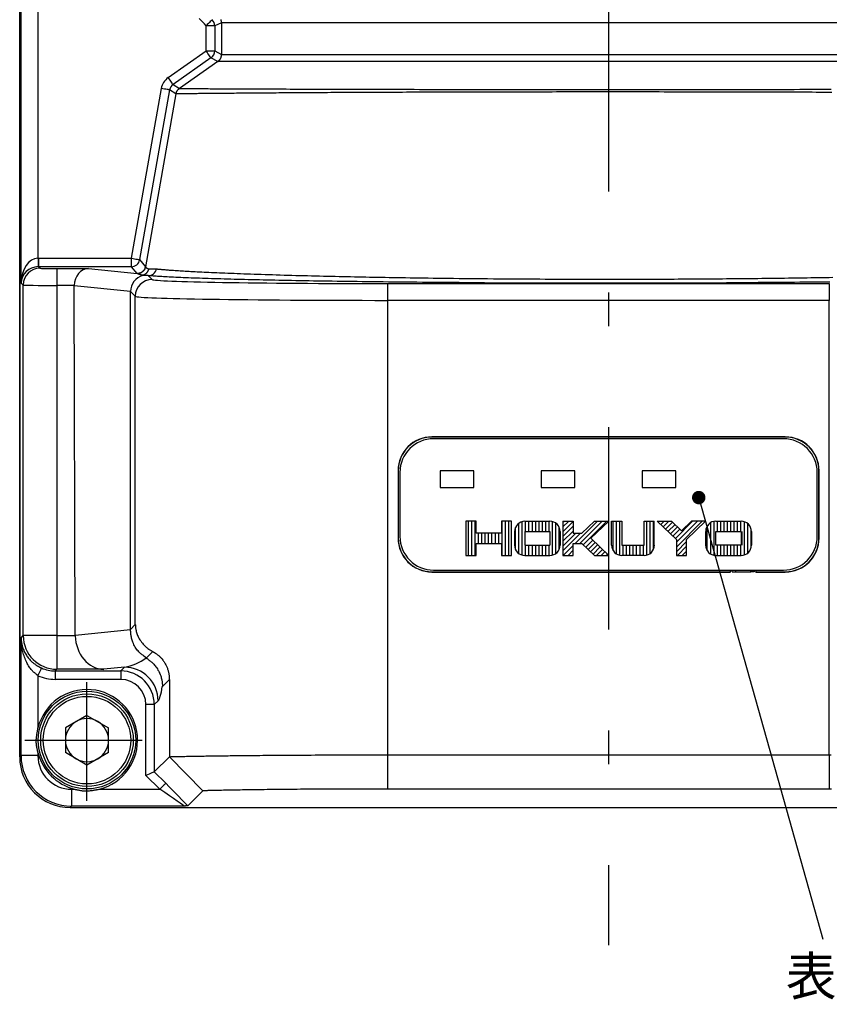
# Model space of a CAD drawing. Extents: x 33 to 392, y 36 to 266.
# Tile 1 of 11: x 33 to 81, y 43 to 101. Entities that reach past the tile are written whole.
import ezdxf

# ---------------------------------------------------------------- set-up
doc = ezdxf.new("R2010")
doc.units = 0
doc.header["$LTSCALE"] = 2
doc.header["$MEASUREMENT"] = 0
doc.linetypes.add('CENTER', pattern=[13, 6, -3, 1, -3])
doc.layers.add('0一般図-0通り芯', color=7, linetype='CONTINUOUS')
doc.layers.add('FFグル-プ-0F-0レイヤ', color=7, linetype='CONTINUOUS')
doc.styles.get("Standard").update_dxf_attribs({"font": 'txt.shx', "bigfont": 'extfont.shx'})

msp = doc.modelspace()

# ---------------------------------------------------------------- linework, layer by layer
at = {"layer": '0一般図-0通り芯', "color": 4, "linetype": 'CONTINUOUS'}
msp.add_line((72.89, 73.07), (80.27, 46.85), dxfattribs=at)
at = {"layer": '0一般図-0通り芯', "color": 4, "linetype": 'CONTINUOUS', "const_width": 0.4}
msp.add_lwpolyline([(72.69, 73.075, 1), (73.09, 73.075, 1)], format="xyb", close=True, dxfattribs=at)
at = {"layer": 'FFグル-プ-0F-0レイヤ', "color": 4, "linetype": 'CENTER'}
for p, q in [((67.53, 155.25), (67.53, 46.5)), ((36.53, 55.06), (36.53, 62.12)), ((32.83, 58.67), (39.81, 58.67))]:
    msp.add_line(p, q, dxfattribs=at)
at = {"layer": 'FFグル-プ-0F-0レイヤ', "color": 7, "linetype": 'CONTINUOUS'}
for p, q in [((32.53, 146.67), (32.53, 57.67)), ((32.53, 57.67), (32.53, 146.66)), ((32.61, 85.82), (32.61, 123.01)), ((33.61, 119.68), (33.61, 87.29)), ((44.53, 101.28), (44.12, 101.1)), ((90.53, 101.28), (44.53, 101.28)), ((44.53, 101.28), (44.53, 99.39)), ((44.12, 101.1), (43.62, 101.1)), ((43.62, 99.6), (43.62, 101.1)), ((44.12, 101.1), (44.12, 99.6)), ((41.36, 98.02), (43.62, 99.6)), ((43.62, 99.6), (44.12, 99.6)), ((44.12, 99.6), (44.53, 99.39)), ((43.9, 99.19), (41.65, 97.61)), ((44.31, 98.98), (42.02, 97.37)), ((44.31, 98.98), (43.9, 99.19)), ((90.74, 98.98), (44.31, 98.98)), ((44.53, 99.39), (90.53, 99.39)), ((39.17, 87.29), (40.95, 97.38)), ((41.44, 97.29), (39.66, 87.21)), ((41.82, 97.05), (41.44, 97.29)), ((41.65, 97.61), (42.02, 97.37)), ((41.82, 97.05), (40.01, 86.79)), ((33.64, 87.29), (33.64, 86.79)), ((33.64, 87.29), (39.17, 87.29)), ((39.17, 86.79), (39.17, 87.29)), ((39.66, 87.21), (40.01, 86.79)), ((33.64, 86.79), (33.74, 86.7)), ((39.17, 86.79), (33.64, 86.79)), ((34.74, 86.68), (36.62, 86.68)), ((34.74, 86.68), (34.74, 85.68)), ((36.62, 86.68), (39.51, 86.38)), ((39.51, 86.38), (39.17, 86.79)), ((40.19, 86.66), (40.66, 86.66)), ((39.51, 86.38), (39.51, 86.38)), ((39.84, 86.27), (39.84, 86.27)), ((40.17, 86.26), (40.4, 86.03)), ((32.74, 85.7), (32.61, 85.82)), ((35.77, 85.68), (34.74, 85.68)), ((34.74, 85.68), (34.74, 64.88)), ((39.12, 85.31), (35.77, 85.66)), ((35.83, 64.9), (35.77, 85.66)), ((54.4, 85.79), (54.4, 84.79)), ((39.4, 85.03), (39.12, 85.31)), ((39.4, 65.54), (39.4, 85.03)), ((80.65, 84.79), (54.4, 84.79)), ((80.65, 57.8), (80.65, 84.79)), ((78.03, 76.68), (57.03, 76.68)), ((78.03, 76.67), (78.03, 76.68)), ((77.93, 76.57), (57.13, 76.57)), ((55.02, 74.67), (55.02, 70.67)), ((55.03, 74.67), (55.02, 74.67)), ((55.13, 74.57), (55.13, 70.77)), ((59.53, 74.67), (57.53, 74.67)), ((59.53, 73.67), (59.53, 74.67)), ((65.53, 73.67), (65.53, 74.67)), ((69.53, 74.67), (69.53, 73.67)), ((71.53, 74.67), (69.53, 74.67)), ((71.53, 73.67), (71.53, 74.67)), ((79.93, 70.77), (79.93, 74.57)), ((80.03, 74.67), (80.04, 74.67)), ((80.03, 70.67), (80.03, 74.67)), ((80.04, 70.67), (80.04, 74.67)), ((63.53, 73.67), (65.53, 73.67)), ((69.53, 73.67), (71.53, 73.67)), ((59.2, 69.64), (59.2, 71.67)), ((59.4, 69.64), (59.4, 71.67)), ((59.6, 69.64), (59.6, 71.67)), ((61.2, 69.64), (61.2, 71.67)), ((61.4, 69.64), (61.4, 71.67)), ((61.6, 69.64), (61.6, 71.67)), ((62.2, 69.75), (62.2, 71.55)), ((62.4, 69.66), (62.4, 71.65)), ((62.6, 71.06), (62.6, 71.67)), ((62.8, 71.06), (62.8, 71.67)), ((63, 71.06), (63, 71.67)), ((63.2, 71.06), (63.2, 71.67)), ((63.4, 71.06), (63.4, 71.67)), ((63.6, 71.06), (63.6, 71.67)), ((63.8, 71.06), (63.8, 71.67)), ((64, 71.06), (64, 71.67)), ((64.2, 69.66), (64.2, 71.66)), ((64.4, 69.75), (64.4, 71.56)), ((64.82, 71.61), (64.89, 71.67)), ((64.82, 71.33), (65.17, 71.67)), ((64.82, 71.04), (65.43, 71.66)), ((64.82, 70.76), (65.43, 71.37)), ((65.54, 70.35), (66.87, 71.67)), ((65.83, 70.35), (67.15, 71.67)), ((66.03, 70.27), (67.43, 71.67)), ((67.8, 69.93), (67.8, 71.67)), ((68, 69.73), (68, 71.67)), ((68.2, 69.65), (68.2, 71.67)), ((69.8, 69.66), (69.8, 71.67)), ((70, 69.75), (70, 71.67)), ((70.2, 70), (70.2, 71.67)), ((70.48, 71.61), (70.54, 71.67)), ((70.63, 71.48), (70.83, 71.67)), ((70.77, 71.34), (71.11, 71.67)), ((70.92, 71.2), (71.33, 71.61)), ((71.06, 71.06), (71.48, 71.48)), ((71.5, 70.65), (72.52, 71.67)), ((71.56, 70.14), (73.09, 71.67)), ((71.56, 70.42), (72.81, 71.67)), ((73.4, 69.93), (73.4, 71.39)), ((73.6, 69.73), (73.6, 71.59)), ((73.8, 69.65), (73.8, 71.66)), ((74, 71.06), (74, 71.67)), ((74.2, 71.06), (74.2, 71.67)), ((74.4, 71.06), (74.4, 71.67)), ((74.6, 71.06), (74.6, 71.67)), ((74.8, 71.06), (74.8, 71.67)), ((75, 71.06), (75, 71.67)), ((75.2, 71.06), (75.2, 71.67)), ((75.4, 71.06), (75.4, 71.67)), ((75.6, 69.67), (75.6, 71.64)), ((75.8, 69.78), (75.8, 71.53)), ((59.8, 70.35), (59.8, 70.96)), ((60, 70.35), (60, 70.96)), ((60.2, 70.35), (60.2, 70.96)), ((60.4, 70.35), (60.4, 70.96)), ((60.6, 70.35), (60.6, 70.96)), ((60.8, 70.35), (60.8, 70.96)), ((61, 70.35), (61, 70.96)), ((62, 70), (62, 71.3)), ((64.6, 69.99), (64.6, 71.32)), ((64.82, 70.48), (65.43, 71.09)), ((64.82, 70.2), (65.59, 70.96)), ((64.82, 69.91), (65.87, 70.96)), ((71.21, 70.92), (71.62, 71.34)), ((71.35, 70.79), (71.77, 71.2)), ((75.46, 71.06), (75.46, 70.25)), ((62.6, 69.64), (62.6, 70.25)), ((62.8, 69.64), (62.8, 70.25)), ((63, 69.64), (63, 70.25)), ((63.2, 69.64), (63.2, 70.25)), ((63.4, 69.64), (63.4, 70.25)), ((63.6, 69.64), (63.6, 70.25)), ((63.8, 69.64), (63.8, 70.25)), ((64, 69.64), (64, 70.25)), ((64.83, 69.64), (65.43, 70.24)), ((66.17, 70.13), (66.59, 70.55)), ((66.32, 69.99), (66.73, 70.41)), ((66.46, 69.86), (66.88, 70.27)), ((68.4, 69.64), (68.4, 70.25)), ((68.6, 69.64), (68.6, 70.25)), ((68.8, 69.64), (68.8, 70.25)), ((69, 69.64), (69, 70.25)), ((69.2, 69.64), (69.2, 70.25)), ((69.4, 69.64), (69.4, 70.25)), ((69.6, 69.64), (69.6, 70.25)), ((71.56, 69.86), (72.17, 70.47)), ((71.62, 69.64), (72.17, 70.19)), ((74, 69.64), (74, 70.25)), ((74.2, 69.64), (74.2, 70.25)), ((74.4, 69.64), (74.4, 70.25)), ((74.6, 69.64), (74.6, 70.25)), ((74.8, 69.64), (74.8, 70.25)), ((75, 69.64), (75, 70.25)), ((75.2, 69.64), (75.2, 70.25)), ((75.4, 69.64), (75.4, 70.25)), ((80.03, 70.67), (80.04, 70.67)), ((65.12, 69.64), (65.43, 69.96)), ((65.4, 69.64), (65.43, 69.68)), ((66.61, 69.72), (67.02, 70.13)), ((66.81, 69.64), (67.17, 69.99)), ((67.1, 69.64), (67.31, 69.86)), ((67.38, 69.64), (67.46, 69.72)), ((71.9, 69.64), (72.17, 69.9)), ((57.03, 68.67), (57.03, 68.65)), ((57.03, 68.65), (74.76, 68.65)), ((57.13, 68.77), (77.93, 68.77)), ((74.77, 68.67), (74.77, 68.77)), ((74.88, 68.67), (74.88, 68.77)), ((74.88, 68.67), (75.08, 68.67)), ((75.08, 68.77), (75.08, 68.67)), ((75.08, 68.67), (75.98, 68.67)), ((75.98, 68.67), (75.98, 68.77)), ((76.18, 68.67), (75.98, 68.67)), ((76.18, 68.77), (76.18, 68.67)), ((76.29, 68.77), (76.29, 68.67)), ((76.29, 68.67), (78.03, 68.67)), ((76.29, 68.65), (76.29, 68.67)), ((76.29, 68.65), (78.03, 68.65)), ((78.03, 68.67), (78.03, 68.65)), ((39.11, 65.25), (39.4, 65.54)), ((35.83, 64.9), (39.11, 65.24)), ((32.61, 64.75), (32.74, 64.88)), ((32.61, 57.75), (32.61, 64.75)), ((34.74, 64.88), (35.83, 64.88)), ((34.74, 64.88), (34.74, 62.88)), ((40.06, 63.55), (40.44, 63.93)), ((40.05, 63.55), (40.06, 63.55)), ((34.74, 62.88), (34.64, 62.78)), ((34.64, 62.78), (38.54, 62.78)), ((34.64, 62.78), (34.64, 62.28)), ((37.53, 62.88), (34.74, 62.88)), ((38.76, 63), (37.53, 62.88)), ((38.54, 62.78), (38.76, 63)), ((33.61, 62.5), (33.61, 59.4)), ((41.43, 62.27), (41.01, 61.85)), ((41.43, 62.27), (41.43, 57.68)), ((40.76, 61), (40.53, 60.78)), ((40.03, 56.57), (40.03, 60.78)), ((40.53, 60.78), (40.03, 60.78)), ((40.53, 60.78), (40.53, 56.78)), ((36.53, 60.14), (35.25, 59.4)), ((36.53, 60.14), (37.81, 59.4)), ((35.25, 59.4), (35.25, 57.93)), ((37.81, 57.93), (37.81, 59.4)), ((36.53, 57.19), (35.25, 57.93)), ((37.81, 57.93), (36.53, 57.19)), ((32.53, 57.67), (32.61, 57.75)), ((40.53, 56.78), (41.43, 57.67)), ((41.43, 57.67), (41.43, 57.68)), ((41.43, 57.67), (43.41, 55.66)), ((54.4, 57.8), (54.4, 55.76)), ((40.53, 56.78), (41.21, 56.11)), ((40.85, 55.75), (40.03, 56.57)), ((35.61, 55.75), (35.61, 54.75)), ((35.61, 55.75), (35.79, 55.75)), ((37.26, 55.75), (40.85, 55.75)), ((43.41, 55.66), (42.52, 54.76)), ((35.61, 54.75), (35.53, 54.67)), ((35.53, 54.67), (99.52, 54.67)), ((35.53, 54.67), (99.53, 54.67)), ((42.3, 54.75), (35.61, 54.75))]:
    msp.add_line(p, q, dxfattribs=at)
at = {"layer": 'FFグル-プ-0F-0レイヤ', "color": 4, "linetype": 'CONTINUOUS'}
for p, q in [((59.05, 71.67), (59.05, 69.64)), ((61.77, 69.64), (61.77, 71.67)), ((62.55, 71.67), (64.04, 71.67)), ((64.82, 71.67), (64.82, 69.64)), ((64.82, 71.67), (65.43, 71.67)), ((65.43, 71.67), (65.43, 70.96)), ((66.69, 71.67), (65.94, 70.96)), ((67.54, 71.67), (66.47, 70.66)), ((66.69, 71.67), (67.54, 71.67)), ((67.71, 71.67), (68.32, 71.67)), ((67.71, 70.25), (67.71, 71.67)), ((68.32, 71.67), (68.32, 70.25)), ((69.64, 70.25), (69.64, 71.67)), ((69.64, 71.67), (70.25, 71.67)), ((70.25, 70.25), (70.25, 71.67)), ((70.42, 71.67), (71.56, 70.59)), ((70.42, 71.67), (71.27, 71.67)), ((71.27, 71.67), (71.86, 71.11)), ((72.46, 71.67), (71.86, 71.11)), ((73.3, 71.67), (72.46, 71.67)), ((73.91, 71.67), (75.41, 71.67)), ((61.16, 70.96), (59.67, 70.96)), ((61.94, 71.06), (61.94, 70.25)), ((62.55, 71.06), (62.55, 70.25)), ((62.55, 71.06), (64.04, 71.06)), ((64.04, 71.06), (64.04, 70.25)), ((64.65, 71.06), (64.65, 70.25)), ((65.43, 70.96), (65.94, 70.96)), ((73.3, 71.07), (73.3, 70.25)), ((73.91, 71.06), (75.41, 71.06)), ((73.91, 70.25), (73.91, 71.06)), ((75.41, 71.06), (75.41, 70.25)), ((76, 70.09), (76, 71.22)), ((76.02, 71.06), (76.02, 70.25)), ((59.67, 70.35), (61.16, 70.35)), ((62.55, 70.25), (64.04, 70.25)), ((65.43, 70.35), (65.94, 70.35)), ((67.54, 69.64), (66.47, 70.66)), ((68.32, 70.25), (69.64, 70.25)), ((71.56, 70.59), (71.56, 69.64)), ((75.41, 70.25), (73.91, 70.25)), ((62.55, 69.64), (64.04, 69.64)), ((69.64, 69.64), (68.32, 69.64)), ((71.56, 69.64), (72.17, 69.64)), ((73.91, 69.64), (75.41, 69.64))]:
    msp.add_line(p, q, dxfattribs=at)
at = {"layer": 'FFグル-プ-0F-0レイヤ', "color": 7, "linetype": 'CONTINUOUS'}
for points in [[(43.97, 101.46), (43.96, 101.45), (43.94, 101.43), (43.91, 101.4), (43.86, 101.35), (43.81, 101.3), (43.75, 101.24), (43.68, 101.17), (43.62, 101.1), (43.51, 101.21), (43.47, 101.25), (43.42, 101.31), (43.35, 101.37), (43.28, 101.45), (43.2, 101.53)], [(44.53, 101.28), (44.53, 101.29), (44.52, 101.29), (44.52, 101.3), (44.52, 101.3), (44.52, 101.31), (44.52, 101.32), (44.52, 101.33), (44.52, 101.34), (44.52, 101.35), (44.52, 101.37), (44.52, 101.38), (44.51, 101.4), (44.51, 101.41), (44.51, 101.43), (44.5, 101.44), (44.5, 101.46)], [(43.9, 99.19), (43.9, 99.2), (43.88, 99.23), (43.85, 99.26), (43.82, 99.32), (43.77, 99.38), (43.72, 99.45), (43.67, 99.52), (43.62, 99.6)], [(44.31, 98.98), (44.32, 98.98), (44.32, 98.99), (44.32, 98.99), (44.33, 98.99), (44.33, 99), (44.34, 99), (44.34, 99), (44.35, 99.01), (44.36, 99.02), (44.36, 99.02), (44.37, 99.03), (44.38, 99.04), (44.39, 99.05), (44.4, 99.05), (44.41, 99.07), (44.42, 99.08), (44.43, 99.09), (44.44, 99.1), (44.45, 99.12), (44.46, 99.13), (44.47, 99.15), (44.48, 99.17), (44.48, 99.18), (44.49, 99.2), (44.5, 99.22), (44.5, 99.23), (44.51, 99.25), (44.51, 99.26), (44.51, 99.27), (44.52, 99.29), (44.52, 99.3), (44.52, 99.31), (44.52, 99.32), (44.52, 99.33), (44.52, 99.34), (44.52, 99.35), (44.52, 99.36), (44.52, 99.36), (44.52, 99.37), (44.52, 99.38), (44.53, 99.39)], [(41.65, 97.61), (41.64, 97.62), (41.62, 97.65), (41.6, 97.68), (41.56, 97.74), (41.52, 97.8), (41.47, 97.87), (41.41, 97.94), (41.36, 98.02)], [(41.44, 97.29), (41.43, 97.29), (41.4, 97.3), (41.35, 97.31), (41.29, 97.32), (41.22, 97.33), (41.13, 97.34), (41.04, 97.36), (40.95, 97.38)], [(41.82, 97.05), (41.82, 97.06), (41.82, 97.06), (41.82, 97.07), (41.82, 97.07), (41.82, 97.08), (41.83, 97.09), (41.83, 97.1), (41.83, 97.11), (41.83, 97.11), (41.84, 97.13), (41.84, 97.14), (41.84, 97.15), (41.85, 97.16), (41.85, 97.17), (41.86, 97.19), (41.86, 97.2), (41.87, 97.21), (41.88, 97.23), (41.89, 97.24), (41.9, 97.25), (41.9, 97.26), (41.91, 97.28), (41.92, 97.29), (41.93, 97.3), (41.94, 97.31), (41.95, 97.32), (41.96, 97.33), (41.97, 97.33), (41.98, 97.34), (41.98, 97.34), (41.99, 97.35), (41.99, 97.35), (42, 97.36), (42, 97.36), (42.01, 97.36), (42.01, 97.37), (42.01, 97.37), (42.01, 97.37), (42.02, 97.37), (42.02, 97.37), (42.02, 97.37), (42.02, 97.37), (42.02, 97.37), (42.02, 97.37), (42.02, 97.37), (42.03, 97.37), (42.03, 97.37), (42.03, 97.37), (42.03, 97.37), (42.03, 97.37), (42.03, 97.37), (42.04, 97.37), (42.04, 97.37), (42.05, 97.37), (42.06, 97.37), (42.07, 97.37), (42.08, 97.37), (42.1, 97.37), (42.12, 97.37), (42.15, 97.37), (42.18, 97.37), (42.21, 97.37), (42.25, 97.37), (42.3, 97.37), (42.35, 97.37), (42.4, 97.37), (42.46, 97.37), (42.53, 97.37), (42.6, 97.37), (42.68, 97.37), (42.76, 97.37), (42.85, 97.37), (42.94, 97.37), (43.04, 97.37), (43.14, 97.37), (43.25, 97.37), (43.36, 97.37), (43.48, 97.37), (43.6, 97.37), (43.73, 97.37), (43.86, 97.36), (44, 97.36), (44.14, 97.36), (44.28, 97.36), (44.43, 97.36), (44.59, 97.36), (44.75, 97.36), (44.91, 97.36), (45.08, 97.36), (45.25, 97.36), (45.43, 97.36), (45.61, 97.36), (45.8, 97.36), (45.99, 97.35), (46.19, 97.35), (46.38, 97.35), (46.59, 97.35), (46.79, 97.35), (47.01, 97.35), (47.22, 97.35), (47.44, 97.35), (47.66, 97.35), (47.89, 97.35), (48.12, 97.35), (48.36, 97.35), (48.6, 97.34), (48.84, 97.34), (49.09, 97.34), (49.34, 97.34), (49.59, 97.34), (49.85, 97.34), (50.11, 97.34), (50.37, 97.34), (50.64, 97.34), (50.91, 97.34), (51.19, 97.34), (51.46, 97.34), (51.74, 97.33), (52.03, 97.33), (52.32, 97.33), (52.6, 97.33), (52.9, 97.33), (53.19, 97.33), (53.49, 97.33), (53.79, 97.33), (54.1, 97.33), (54.4, 97.33), (54.71, 97.33), (55.02, 97.33), (55.34, 97.33), (55.65, 97.33), (55.97, 97.33), (56.29, 97.32), (56.62, 97.32), (56.94, 97.32), (57.27, 97.32), (57.6, 97.32), (57.93, 97.32), (58.26, 97.32), (58.6, 97.32), (58.93, 97.32), (59.27, 97.32), (59.6, 97.32), (59.93, 97.32), (60.27, 97.32), (60.6, 97.32), (60.92, 97.32), (61.25, 97.32), (61.57, 97.32), (61.89, 97.32), (62.2, 97.32), (62.51, 97.32), (62.82, 97.32), (63.13, 97.32), (63.43, 97.32), (63.73, 97.32), (64.02, 97.32), (64.31, 97.32), (64.6, 97.32), (64.89, 97.32), (65.17, 97.32), (65.45, 97.32), (65.73, 97.32), (66, 97.32), (66.28, 97.32), (66.55, 97.32), (66.83, 97.32), (67.1, 97.32), (67.38, 97.32), (67.65, 97.32), (67.93, 97.32), (68.21, 97.32), (68.49, 97.32), (68.77, 97.32), (69.06, 97.32), (69.34, 97.32), (69.63, 97.32), (69.92, 97.32), (70.21, 97.32), (70.5, 97.32), (70.79, 97.32), (71.08, 97.32), (71.38, 97.32), (71.68, 97.32), (71.97, 97.32), (72.28, 97.32), (72.58, 97.32), (72.88, 97.32), (73.19, 97.32), (73.5, 97.32), (73.81, 97.32), (74.12, 97.32), (74.43, 97.32), (74.74, 97.32), (75.06, 97.32), (75.37, 97.32), (75.69, 97.32), (76.01, 97.32), (76.32, 97.32), (76.64, 97.32), (76.96, 97.32), (77.29, 97.32), (77.61, 97.32), (77.93, 97.32), (78.25, 97.32), (78.57, 97.32), (78.89, 97.33), (79.21, 97.33), (79.52, 97.33), (79.84, 97.33), (80.15, 97.33), (80.46, 97.33), (80.77, 97.33)], [(80.8, 97.14), (80.57, 97.14), (80.34, 97.14), (80.1, 97.14), (79.87, 97.14), (79.63, 97.15), (79.39, 97.15), (79.15, 97.15), (78.91, 97.15), (78.67, 97.15), (78.42, 97.15), (78.18, 97.15), (77.93, 97.15), (77.67, 97.15), (77.42, 97.15), (77.15, 97.15), (76.88, 97.15), (76.6, 97.15), (76.32, 97.16), (76.03, 97.16), (75.73, 97.16), (75.42, 97.16), (75.12, 97.16), (74.81, 97.16), (74.5, 97.16), (74.19, 97.16), (73.88, 97.16), (73.57, 97.16), (73.26, 97.16), (72.95, 97.16), (72.64, 97.16), (72.33, 97.16), (72.03, 97.16), (71.73, 97.16), (71.42, 97.16), (71.12, 97.16), (70.83, 97.16), (70.54, 97.17), (70.25, 97.17), (69.96, 97.17), (69.69, 97.17), (69.42, 97.17), (69.15, 97.17), (68.9, 97.17), (68.64, 97.17), (68.4, 97.17), (68.15, 97.17), (67.91, 97.17), (67.67, 97.17), (67.43, 97.17), (67.19, 97.17), (66.94, 97.17), (66.7, 97.17), (66.45, 97.17), (66.2, 97.17), (65.95, 97.17), (65.7, 97.17), (65.45, 97.17), (65.19, 97.17), (64.94, 97.17), (64.68, 97.17), (64.43, 97.17), (64.17, 97.16), (63.91, 97.16), (63.65, 97.16), (63.39, 97.16), (63.13, 97.16), (62.87, 97.16), (62.61, 97.16), (62.35, 97.16), (62.1, 97.16), (61.84, 97.16), (61.58, 97.16), (61.32, 97.16), (61.06, 97.16), (60.8, 97.16), (60.54, 97.16), (60.29, 97.16), (60.03, 97.16), (59.77, 97.16), (59.51, 97.16), (59.26, 97.16), (59, 97.16), (58.75, 97.16), (58.49, 97.16), (58.24, 97.15), (57.99, 97.15), (57.73, 97.15), (57.48, 97.15), (57.23, 97.15), (56.99, 97.15), (56.74, 97.15), (56.49, 97.15), (56.25, 97.15), (56, 97.15), (55.76, 97.15), (55.52, 97.15), (55.28, 97.14), (55.04, 97.14), (54.81, 97.14), (54.57, 97.14), (54.34, 97.14), (54.11, 97.14), (53.88, 97.14), (53.65, 97.14), (53.43, 97.14), (53.2, 97.14), (52.98, 97.14), (52.75, 97.13), (52.53, 97.13), (52.32, 97.13), (52.1, 97.13), (51.88, 97.13), (51.67, 97.13), (51.45, 97.13), (51.24, 97.13), (51.03, 97.13), (50.82, 97.12), (50.62, 97.12), (50.41, 97.12), (50.21, 97.12), (50.01, 97.12), (49.81, 97.12), (49.61, 97.12), (49.42, 97.12), (49.23, 97.11), (49.04, 97.11), (48.85, 97.11), (48.66, 97.11), (48.48, 97.11), (48.3, 97.11), (48.12, 97.11), (47.94, 97.11), (47.77, 97.1), (47.59, 97.1), (47.42, 97.1), (47.26, 97.1), (47.09, 97.1), (46.93, 97.1), (46.77, 97.1), (46.61, 97.1), (46.45, 97.09), (46.3, 97.09), (46.14, 97.09), (45.99, 97.09), (45.85, 97.09), (45.7, 97.09), (45.56, 97.09), (45.42, 97.09), (45.28, 97.08), (45.14, 97.08), (45.01, 97.08), (44.88, 97.08), (44.75, 97.08), (44.63, 97.08), (44.5, 97.08), (44.38, 97.08), (44.26, 97.08), (44.15, 97.07), (44.04, 97.07), (43.93, 97.07), (43.82, 97.07), (43.72, 97.07), (43.62, 97.07), (43.52, 97.07), (43.42, 97.07), (43.33, 97.07), (43.24, 97.07), (43.15, 97.07), (43.07, 97.06), (42.98, 97.06), (42.91, 97.06), (42.83, 97.06), (42.75, 97.06), (42.68, 97.06), (42.61, 97.06), (42.55, 97.06), (42.49, 97.06), (42.43, 97.06), (42.37, 97.06), (42.31, 97.06), (42.26, 97.06), (42.21, 97.06), (42.17, 97.06), (42.12, 97.05), (42.08, 97.05), (42.05, 97.05), (42.02, 97.05), (41.99, 97.05), (41.96, 97.05), (41.93, 97.05), (41.91, 97.05), (41.89, 97.05), (41.88, 97.05), (41.86, 97.05), (41.85, 97.05), (41.84, 97.05), (41.84, 97.05), (41.83, 97.05), (41.83, 97.05), (41.82, 97.05), (41.82, 97.05), (41.82, 97.05), (41.82, 97.05), (41.82, 97.05), (41.82, 97.05), (41.82, 97.05), (41.82, 97.05)], [(33.61, 87.29), (33.62, 87.2), (33.62, 87.1), (33.62, 87.02), (33.62, 86.94), (33.62, 86.88), (33.62, 86.83), (33.62, 86.8), (33.62, 86.79)], [(39.17, 87.29), (39.27, 87.28), (39.36, 87.26), (39.44, 87.24), (39.52, 87.23), (39.58, 87.22), (39.62, 87.21), (39.65, 87.21), (39.66, 87.21)], [(40.01, 86.79), (40, 86.79), (40, 86.78), (40, 86.78), (40, 86.77), (40, 86.77), (40, 86.76), (39.99, 86.75), (39.99, 86.74), (39.99, 86.73), (39.99, 86.72), (39.98, 86.71), (39.98, 86.7), (39.97, 86.68), (39.97, 86.67), (39.96, 86.66), (39.96, 86.64), (39.95, 86.63), (39.94, 86.61), (39.93, 86.6), (39.92, 86.58), (39.9, 86.57), (39.89, 86.55), (39.88, 86.54), (39.86, 86.52), (39.85, 86.51), (39.83, 86.49), (39.81, 86.48), (39.8, 86.47), (39.78, 86.46), (39.76, 86.45), (39.75, 86.44), (39.73, 86.43), (39.71, 86.42), (39.7, 86.41), (39.68, 86.41), (39.67, 86.4), (39.65, 86.4), (39.64, 86.4), (39.62, 86.39), (39.61, 86.39), (39.6, 86.39), (39.59, 86.39), (39.58, 86.38), (39.57, 86.38), (39.56, 86.38), (39.55, 86.38), (39.55, 86.38), (39.54, 86.38), (39.53, 86.38), (39.53, 86.38), (39.53, 86.38), (39.52, 86.38), (39.52, 86.38), (39.52, 86.38), (39.52, 86.38), (39.52, 86.38), (39.51, 86.38)], [(40.19, 86.66), (40.19, 86.66), (40.19, 86.66), (40.19, 86.66), (40.19, 86.66), (40.19, 86.66), (40.19, 86.66), (40.19, 86.66), (40.19, 86.66), (40.19, 86.65), (40.18, 86.65), (40.18, 86.65), (40.18, 86.65), (40.18, 86.65), (40.18, 86.64), (40.18, 86.64), (40.18, 86.64), (40.18, 86.63), (40.18, 86.63), (40.18, 86.62), (40.18, 86.61), (40.17, 86.6), (40.17, 86.6), (40.17, 86.59), (40.16, 86.58), (40.16, 86.57), (40.15, 86.55), (40.15, 86.54), (40.14, 86.53), (40.14, 86.52), (40.13, 86.5), (40.12, 86.49), (40.11, 86.47), (40.1, 86.46), (40.09, 86.44), (40.08, 86.43), (40.07, 86.41), (40.05, 86.4), (40.04, 86.39), (40.02, 86.37), (40.01, 86.36), (40, 86.35), (39.98, 86.34), (39.97, 86.33), (39.96, 86.32), (39.94, 86.32), (39.93, 86.31), (39.92, 86.31), (39.91, 86.3), (39.9, 86.3), (39.89, 86.29), (39.88, 86.29), (39.87, 86.29), (39.87, 86.28), (39.86, 86.28), (39.85, 86.28), (39.85, 86.28), (39.84, 86.27)], [(40.01, 86.79), (40.01, 86.78), (40.01, 86.78), (40.01, 86.78), (40.02, 86.78), (40.02, 86.77), (40.02, 86.77), (40.02, 86.77), (40.03, 86.76), (40.03, 86.76), (40.03, 86.75), (40.04, 86.75), (40.04, 86.74), (40.04, 86.74), (40.05, 86.73), (40.06, 86.73), (40.06, 86.72), (40.07, 86.72), (40.08, 86.71), (40.09, 86.71), (40.1, 86.7), (40.11, 86.7), (40.12, 86.69), (40.13, 86.69), (40.14, 86.68), (40.15, 86.68), (40.16, 86.68), (40.17, 86.67), (40.17, 86.67), (40.17, 86.67), (40.18, 86.67), (40.18, 86.67), (40.18, 86.67), (40.19, 86.66)], [(40.01, 86.79), (40.01, 86.79), (40.01, 86.79), (40.01, 86.79), (40.01, 86.79), (40.01, 86.79), (40.01, 86.79), (40.01, 86.79), (40.01, 86.79), (40.01, 86.79), (40.01, 86.79), (40.01, 86.79), (40.01, 86.79), (40.01, 86.79), (40.01, 86.79), (40.01, 86.79), (40.01, 86.79), (40.01, 86.79), (40.01, 86.79), (40.01, 86.79), (40.01, 86.79), (40.01, 86.79), (40.01, 86.79), (40.01, 86.79), (40.01, 86.79)], [(40.66, 86.66), (40.68, 86.66), (40.7, 86.66), (40.71, 86.66), (40.73, 86.65), (40.75, 86.65), (40.77, 86.65), (40.79, 86.65), (40.82, 86.65), (40.85, 86.64), (40.88, 86.64), (40.91, 86.64), (40.95, 86.63), (41, 86.63), (41.04, 86.62), (41.09, 86.62), (41.15, 86.62), (41.21, 86.61), (41.27, 86.61), (41.35, 86.6), (41.42, 86.59), (41.5, 86.59), (41.59, 86.58), (41.68, 86.58), (41.77, 86.57), (41.86, 86.56), (41.96, 86.56), (42.06, 86.55), (42.16, 86.54), (42.26, 86.54), (42.37, 86.53), (42.48, 86.53), (42.6, 86.52), (42.71, 86.51), (42.83, 86.51), (42.96, 86.5), (43.08, 86.49), (43.22, 86.49), (43.35, 86.48), (43.49, 86.47), (43.63, 86.47), (43.78, 86.46), (43.93, 86.45), (44.08, 86.44), (44.24, 86.44), (44.4, 86.43), (44.56, 86.42), (44.73, 86.42), (44.91, 86.41), (45.09, 86.4), (45.27, 86.4), (45.46, 86.39), (45.65, 86.38), (45.85, 86.37), (46.05, 86.37), (46.25, 86.36), (46.46, 86.35), (46.67, 86.34), (46.89, 86.34), (47.11, 86.33), (47.33, 86.32), (47.55, 86.32), (47.78, 86.31), (48.01, 86.3), (48.24, 86.29), (48.47, 86.29), (48.7, 86.28), (48.94, 86.27), (49.17, 86.27), (49.4, 86.26), (49.64, 86.26), (49.87, 86.25), (50.11, 86.24), (50.34, 86.24), (50.58, 86.23), (50.81, 86.23), (51.04, 86.22), (51.28, 86.22), (51.51, 86.21), (51.74, 86.21), (51.97, 86.2), (52.2, 86.2), (52.43, 86.19), (52.65, 86.19), (52.88, 86.18), (53.11, 86.18), (53.33, 86.17), (53.56, 86.17), (53.79, 86.16), (54.02, 86.16), (54.26, 86.16), (54.49, 86.15), (54.73, 86.15), (54.97, 86.14), (55.22, 86.14), (55.47, 86.14), (55.73, 86.13), (55.99, 86.13), (56.26, 86.12), (56.53, 86.12), (56.81, 86.12), (57.1, 86.11), (57.4, 86.11), (57.7, 86.1), (58.01, 86.1), (58.32, 86.1), (58.65, 86.09), (58.98, 86.09), (59.31, 86.09), (59.65, 86.08), (59.99, 86.08), (60.34, 86.08), (60.69, 86.07), (61.04, 86.07), (61.39, 86.07), (61.73, 86.07), (62.08, 86.06), (62.43, 86.06), (62.77, 86.06), (63.1, 86.06), (63.44, 86.06), (63.77, 86.05), (64.09, 86.05), (64.4, 86.05), (64.71, 86.05), (65.02, 86.05), (65.31, 86.05), (65.6, 86.05), (65.89, 86.05), (66.16, 86.05), (66.43, 86.05), (66.7, 86.05), (66.96, 86.05), (67.21, 86.05), (67.46, 86.05), (67.71, 86.05), (67.96, 86.05), (68.21, 86.05), (68.46, 86.05), (68.7, 86.05), (68.95, 86.05), (69.2, 86.05), (69.45, 86.05), (69.7, 86.05), (69.94, 86.05), (70.19, 86.05), (70.44, 86.05), (70.68, 86.05), (70.93, 86.05), (71.18, 86.05), (71.42, 86.05), (71.66, 86.06), (71.91, 86.06), (72.15, 86.06), (72.39, 86.06), (72.64, 86.06), (72.88, 86.06), (73.12, 86.06), (73.35, 86.07), (73.59, 86.07), (73.83, 86.07), (74.07, 86.07), (74.3, 86.07), (74.54, 86.08), (74.77, 86.08), (75.01, 86.08), (75.24, 86.08), (75.47, 86.08), (75.71, 86.09), (75.94, 86.09), (76.17, 86.09), (76.4, 86.09), (76.63, 86.1), (76.86, 86.1), (77.08, 86.1), (77.31, 86.1), (77.54, 86.11), (77.76, 86.11), (77.99, 86.11), (78.22, 86.12), (78.44, 86.12), (78.66, 86.12), (78.89, 86.13), (79.11, 86.13), (79.33, 86.13), (79.55, 86.14), (79.77, 86.14), (79.99, 86.14), (80.2, 86.15), (80.42, 86.15), (80.64, 86.15), (80.85, 86.16)], [(39.84, 86.27), (39.83, 86.27), (39.83, 86.27), (39.83, 86.28), (39.83, 86.28), (39.82, 86.28), (39.82, 86.28), (39.81, 86.28), (39.8, 86.28), (39.79, 86.28), (39.78, 86.29), (39.77, 86.29), (39.75, 86.3), (39.74, 86.3), (39.72, 86.3), (39.71, 86.31), (39.69, 86.31), (39.68, 86.32), (39.67, 86.32), (39.65, 86.33), (39.64, 86.33), (39.63, 86.33), (39.62, 86.34), (39.61, 86.34), (39.6, 86.35), (39.59, 86.35), (39.58, 86.35), (39.57, 86.36), (39.56, 86.36), (39.55, 86.36), (39.54, 86.37), (39.54, 86.37), (39.53, 86.37), (39.51, 86.38)], [(40.17, 86.26), (40.17, 86.26), (40.17, 86.26), (40.17, 86.26), (40.17, 86.26), (40.17, 86.26), (40.16, 86.26), (40.16, 86.26), (40.15, 86.26), (40.14, 86.26), (40.13, 86.26), (40.12, 86.26), (40.11, 86.27), (40.09, 86.27), (40.08, 86.27), (40.06, 86.27), (40.05, 86.27), (40.03, 86.27), (40.02, 86.27), (40, 86.27), (39.99, 86.27), (39.98, 86.27), (39.96, 86.27), (39.95, 86.27), (39.94, 86.27), (39.93, 86.27), (39.92, 86.27), (39.9, 86.27), (39.89, 86.27), (39.88, 86.27), (39.87, 86.27), (39.87, 86.27), (39.86, 86.27), (39.84, 86.27)], [(80.68, 85.87), (80.39, 85.87), (80.09, 85.87), (79.8, 85.87), (79.5, 85.86), (79.2, 85.86), (78.9, 85.86), (78.59, 85.85), (78.29, 85.85), (77.98, 85.85), (77.67, 85.85), (77.37, 85.84), (77.06, 85.84), (76.74, 85.84), (76.43, 85.84), (76.12, 85.83), (75.8, 85.83), (75.49, 85.83), (75.17, 85.83), (74.85, 85.83), (74.53, 85.83), (74.21, 85.82), (73.89, 85.82), (73.56, 85.82), (73.24, 85.82), (72.91, 85.82), (72.58, 85.82), (72.26, 85.81), (71.93, 85.81), (71.6, 85.81), (71.26, 85.81), (70.93, 85.81), (70.6, 85.81), (70.27, 85.81), (69.93, 85.81), (69.6, 85.81), (69.26, 85.81), (68.93, 85.81), (68.59, 85.81), (68.25, 85.81), (67.91, 85.81), (67.57, 85.81), (67.22, 85.81), (66.88, 85.81), (66.52, 85.81), (66.17, 85.81), (65.81, 85.81), (65.45, 85.81), (65.09, 85.81), (64.72, 85.81), (64.35, 85.81), (63.98, 85.81), (63.6, 85.81), (63.22, 85.81), (62.84, 85.81), (62.46, 85.82), (62.08, 85.82), (61.7, 85.82), (61.31, 85.82), (60.93, 85.82), (60.55, 85.82), (60.16, 85.83), (59.78, 85.83), (59.4, 85.83), (59.02, 85.83), (58.65, 85.84), (58.28, 85.84), (57.91, 85.84), (57.54, 85.84), (57.18, 85.85), (56.83, 85.85), (56.48, 85.85), (56.13, 85.86), (55.79, 85.86), (55.45, 85.86), (55.11, 85.87), (54.78, 85.87), (54.45, 85.87), (54.13, 85.88), (53.81, 85.88), (53.5, 85.88), (53.19, 85.89), (52.88, 85.89), (52.58, 85.9), (52.28, 85.9), (51.98, 85.9), (51.69, 85.91), (51.4, 85.91), (51.11, 85.92), (50.83, 85.92), (50.55, 85.92), (50.27, 85.93), (50, 85.93), (49.73, 85.94), (49.46, 85.94), (49.2, 85.95), (48.94, 85.95), (48.69, 85.96), (48.44, 85.96), (48.19, 85.97), (47.94, 85.97), (47.7, 85.98), (47.47, 85.98), (47.23, 85.99), (47, 85.99), (46.78, 86), (46.55, 86), (46.33, 86.01), (46.11, 86.01), (45.9, 86.02), (45.69, 86.02), (45.48, 86.03), (45.28, 86.03), (45.08, 86.04), (44.88, 86.04), (44.68, 86.05), (44.49, 86.06), (44.3, 86.06), (44.11, 86.07), (43.93, 86.07), (43.74, 86.08), (43.57, 86.08), (43.39, 86.09), (43.22, 86.1), (43.05, 86.1), (42.88, 86.11), (42.72, 86.11), (42.56, 86.12), (42.4, 86.13), (42.25, 86.13), (42.1, 86.14), (41.95, 86.15), (41.81, 86.15), (41.67, 86.16), (41.54, 86.17), (41.41, 86.17), (41.29, 86.18), (41.17, 86.19), (41.07, 86.19), (40.97, 86.2), (40.88, 86.2), (40.79, 86.21), (40.72, 86.21), (40.65, 86.22), (40.59, 86.22), (40.54, 86.23), (40.49, 86.23), (40.44, 86.24), (40.4, 86.24), (40.36, 86.24), (40.33, 86.24), (40.3, 86.25), (40.27, 86.25), (40.25, 86.25), (40.23, 86.25), (40.17, 86.26)], [(34.74, 64.88), (32.74, 64.88), (32.74, 85.7)], [(54.4, 85.79), (80.65, 85.79), (80.65, 84.79)], [(39.11, 65.25), (39.12, 85.31), (39.12, 85.31)], [(54.4, 84.79), (54.4, 57.8), (80.65, 57.8), (80.65, 55.76), (54.4, 55.76)], [(78.03, 76.67), (57.03, 76.67), (57.03, 76.68)], [(55.03, 74.67), (55.03, 70.67), (55.02, 70.67)], [(57.53, 74.67), (57.53, 73.67), (59.53, 73.67)], [(65.53, 74.67), (63.53, 74.67), (63.53, 73.67)], [(57.03, 68.67), (74.77, 68.67), (74.76, 68.65)], [(39.4, 65.54), (39.4, 65.54), (39.4, 65.54), (39.4, 65.54), (39.4, 65.54), (39.4, 65.53), (39.4, 65.53), (39.4, 65.52), (39.41, 65.51), (39.41, 65.49), (39.41, 65.48), (39.41, 65.45), (39.41, 65.43), (39.41, 65.4), (39.42, 65.36), (39.42, 65.32), (39.43, 65.28), (39.44, 65.24), (39.45, 65.18), (39.46, 65.13), (39.48, 65.07), (39.5, 65.01), (39.52, 64.95), (39.54, 64.89), (39.57, 64.82), (39.6, 64.76), (39.64, 64.69), (39.68, 64.62), (39.73, 64.56), (39.77, 64.49), (39.82, 64.43), (39.87, 64.38), (39.92, 64.32), (39.97, 64.27), (40.02, 64.22), (40.06, 64.18), (40.11, 64.15), (40.15, 64.11), (40.2, 64.08), (40.23, 64.06), (40.27, 64.04), (40.3, 64.02), (40.33, 64), (40.35, 63.99), (40.37, 63.97), (40.39, 63.96), (40.4, 63.96), (40.41, 63.95), (40.42, 63.94), (40.44, 63.93)], [(40.05, 63.55), (40.02, 63.57), (40.01, 63.58), (39.99, 63.6), (39.98, 63.61), (39.96, 63.63), (39.93, 63.64), (39.91, 63.66), (39.88, 63.69), (39.84, 63.71), (39.81, 63.74), (39.77, 63.77), (39.73, 63.8), (39.69, 63.84), (39.65, 63.87), (39.61, 63.92), (39.57, 63.97), (39.52, 64.02), (39.48, 64.08), (39.44, 64.14), (39.4, 64.2), (39.36, 64.27), (39.32, 64.34), (39.29, 64.41), (39.26, 64.48), (39.23, 64.54), (39.21, 64.61), (39.19, 64.67), (39.18, 64.73), (39.17, 64.79), (39.16, 64.84), (39.15, 64.89), (39.14, 64.94), (39.14, 64.98), (39.14, 65.02), (39.13, 65.06), (39.13, 65.09), (39.13, 65.12), (39.12, 65.15), (39.12, 65.17), (39.12, 65.19), (39.11, 65.24)], [(32.61, 64.75), (32.61, 64.75), (32.61, 64.75), (32.61, 64.75), (32.61, 64.75), (32.61, 64.75), (32.61, 64.74), (32.61, 64.74), (32.61, 64.73), (32.61, 64.72), (32.61, 64.71), (32.62, 64.69), (32.62, 64.67), (32.62, 64.65), (32.62, 64.62), (32.62, 64.59), (32.62, 64.56), (32.63, 64.52), (32.63, 64.49), (32.64, 64.44), (32.65, 64.4), (32.66, 64.35), (32.67, 64.3), (32.68, 64.25), (32.7, 64.19), (32.72, 64.14), (32.74, 64.08), (32.77, 64.02), (32.79, 63.95), (32.82, 63.89), (32.86, 63.83), (32.89, 63.77), (32.93, 63.71), (32.96, 63.66), (33, 63.61), (33.04, 63.56), (33.08, 63.51), (33.12, 63.47), (33.16, 63.42), (33.2, 63.39), (33.23, 63.35), (33.27, 63.31), (33.31, 63.28), (33.35, 63.25), (33.38, 63.22), (33.42, 63.2), (33.45, 63.17), (33.48, 63.15), (33.51, 63.13), (33.53, 63.11), (33.56, 63.09), (33.58, 63.08), (33.6, 63.07), (33.62, 63.06), (33.64, 63.05), (33.66, 63.04), (33.68, 63.03), (33.69, 63.02), (33.71, 63.01), (33.73, 63), (33.74, 62.99), (33.76, 62.99), (33.77, 62.98), (33.78, 62.97), (33.79, 62.97), (33.82, 62.95)], [(33.82, 62.95), (33.81, 62.94), (33.8, 62.92), (33.78, 62.87), (33.76, 62.82), (33.73, 62.75), (33.69, 62.67), (33.65, 62.59), (33.61, 62.5), (33.59, 62.51), (33.59, 62.52), (33.58, 62.53), (33.56, 62.54), (33.55, 62.55), (33.53, 62.56), (33.52, 62.58), (33.49, 62.6), (33.47, 62.61), (33.45, 62.64), (33.42, 62.66), (33.39, 62.68), (33.36, 62.71), (33.32, 62.75), (33.29, 62.78), (33.25, 62.82), (33.21, 62.87), (33.18, 62.92), (33.14, 62.97), (33.1, 63.03), (33.06, 63.09), (33.02, 63.16), (32.98, 63.22), (32.95, 63.29), (32.91, 63.37), (32.88, 63.44), (32.85, 63.52), (32.82, 63.6), (32.79, 63.68), (32.76, 63.75), (32.74, 63.83), (32.72, 63.91), (32.7, 63.98), (32.68, 64.05), (32.67, 64.12), (32.66, 64.19), (32.65, 64.25), (32.64, 64.31), (32.63, 64.37), (32.63, 64.42), (32.62, 64.47), (32.62, 64.51), (32.62, 64.55), (32.62, 64.59), (32.62, 64.62), (32.62, 64.65), (32.61, 64.67), (32.61, 64.69), (32.61, 64.71), (32.61, 64.72), (32.61, 64.73), (32.61, 64.74), (32.61, 64.75), (32.61, 64.75), (32.61, 64.75), (32.61, 64.75), (32.61, 64.75)], [(40.44, 63.93), (40.46, 63.92), (40.46, 63.92), (40.47, 63.91), (40.48, 63.91), (40.49, 63.9), (40.5, 63.9), (40.51, 63.89), (40.52, 63.88), (40.54, 63.87), (40.56, 63.86), (40.57, 63.85), (40.59, 63.84), (40.61, 63.83), (40.63, 63.81), (40.66, 63.8), (40.68, 63.78), (40.7, 63.76), (40.73, 63.74), (40.76, 63.72), (40.79, 63.69), (40.82, 63.66), (40.85, 63.63), (40.88, 63.6), (40.91, 63.57), (40.94, 63.54), (40.97, 63.51), (41, 63.47), (41.03, 63.43), (41.05, 63.4), (41.08, 63.36), (41.11, 63.32), (41.14, 63.28), (41.16, 63.24), (41.18, 63.2), (41.21, 63.15), (41.23, 63.11), (41.25, 63.07), (41.27, 63.02), (41.29, 62.98), (41.31, 62.94), (41.32, 62.89), (41.34, 62.85), (41.35, 62.81), (41.36, 62.76), (41.37, 62.72), (41.38, 62.68), (41.39, 62.64), (41.4, 62.6), (41.4, 62.57), (41.41, 62.53), (41.41, 62.5), (41.42, 62.47), (41.42, 62.45), (41.42, 62.42), (41.42, 62.4), (41.42, 62.38), (41.42, 62.36), (41.42, 62.35), (41.42, 62.33), (41.42, 62.32), (41.42, 62.31), (41.42, 62.3), (41.42, 62.29), (41.42, 62.28), (41.43, 62.27)], [(40.06, 63.55), (40.09, 63.52), (40.1, 63.51), (40.12, 63.5), (40.13, 63.49), (40.16, 63.47), (40.18, 63.45), (40.21, 63.43), (40.24, 63.41), (40.27, 63.39), (40.3, 63.36), (40.34, 63.33), (40.38, 63.3), (40.42, 63.26), (40.46, 63.22), (40.51, 63.18), (40.55, 63.13), (40.59, 63.08), (40.63, 63.02), (40.68, 62.96), (40.72, 62.9), (40.75, 62.83), (40.79, 62.76), (40.82, 62.69), (40.85, 62.63), (40.88, 62.56), (40.91, 62.49), (40.93, 62.43), (40.94, 62.37), (40.96, 62.32), (40.97, 62.26), (40.98, 62.21), (40.99, 62.17), (40.99, 62.12), (41, 62.08), (41, 62.04), (41, 62.01), (41.01, 61.98), (41.01, 61.95), (41.01, 61.93), (41.01, 61.91), (41.01, 61.89), (41.01, 61.88), (41.01, 61.87), (41.01, 61.86), (41.01, 61.86), (41.01, 61.85), (41.01, 61.85), (41.01, 61.85), (41.01, 61.85)], [(38.54, 62.78), (38.54, 62.28), (34.64, 62.28)], [(33.61, 57.93), (33.61, 57.95), (33.61, 57.96), (33.6, 57.98), (33.6, 58), (33.59, 58.02), (33.59, 58.04), (33.58, 58.07), (33.58, 58.1), (33.57, 58.14), (33.56, 58.18), (33.55, 58.23), (33.54, 58.28), (33.53, 58.34), (33.52, 58.39), (33.52, 58.45), (33.51, 58.51), (33.51, 58.57), (33.51, 58.64), (33.51, 58.7), (33.52, 58.76), (33.52, 58.82), (33.53, 58.88), (33.54, 58.93), (33.55, 58.99), (33.55, 59.04), (33.56, 59.09), (33.57, 59.14), (33.58, 59.18), (33.58, 59.23), (33.59, 59.26), (33.6, 59.3), (33.6, 59.32), (33.61, 59.4)], [(33.61, 57.93), (33.61, 57.75), (32.61, 57.75)], [(41.43, 57.68), (41.47, 57.68), (41.48, 57.68), (41.5, 57.68), (41.53, 57.69), (41.55, 57.69), (41.59, 57.69), (41.62, 57.69), (41.66, 57.69), (41.7, 57.69), (41.75, 57.69), (41.8, 57.69), (41.85, 57.69), (41.91, 57.69), (41.97, 57.7), (42.04, 57.7), (42.11, 57.7), (42.18, 57.7), (42.27, 57.7), (42.35, 57.7), (42.45, 57.71), (42.54, 57.71), (42.64, 57.71), (42.74, 57.71), (42.84, 57.71), (42.95, 57.72), (43.05, 57.72), (43.16, 57.72), (43.27, 57.72), (43.38, 57.72), (43.49, 57.72), (43.6, 57.73), (43.71, 57.73), (43.83, 57.73), (43.94, 57.73), (44.06, 57.73), (44.18, 57.73), (44.3, 57.74), (44.42, 57.74), (44.54, 57.74), (44.67, 57.74), (44.79, 57.74), (44.92, 57.74), (45.04, 57.75), (45.17, 57.75), (45.3, 57.75), (45.44, 57.75), (45.57, 57.75), (45.71, 57.75), (45.86, 57.75), (46.01, 57.76), (46.16, 57.76), (46.31, 57.76), (46.47, 57.76), (46.64, 57.76), (46.8, 57.76), (46.98, 57.77), (47.15, 57.77), (47.33, 57.77), (47.52, 57.77), (47.71, 57.77), (47.91, 57.77), (48.1, 57.77), (48.31, 57.78), (48.52, 57.78), (48.73, 57.78), (48.95, 57.78), (49.17, 57.78), (49.39, 57.78), (49.62, 57.78), (49.85, 57.78), (50.09, 57.79), (50.32, 57.79), (50.56, 57.79), (50.8, 57.79), (51.03, 57.79), (51.27, 57.79), (51.5, 57.79), (51.72, 57.79), (51.95, 57.79), (52.16, 57.79), (52.36, 57.79), (52.56, 57.79), (52.75, 57.79), (52.92, 57.79), (53.09, 57.79), (53.24, 57.79), (53.39, 57.79), (53.53, 57.79), (53.65, 57.79), (53.77, 57.79), (53.87, 57.79), (53.97, 57.79), (54.05, 57.8), (54.13, 57.8), (54.19, 57.8), (54.25, 57.8), (54.4, 57.8)], [(80.65, 57.8), (80.76, 57.8)], [(40.53, 56.78), (40.52, 56.77), (40.49, 56.76), (40.45, 56.74), (40.38, 56.72), (40.31, 56.69), (40.22, 56.65), (40.13, 56.61), (40.03, 56.57)], [(35.79, 55.75), (35.81, 55.75), (35.83, 55.74), (35.84, 55.74), (35.86, 55.74), (35.88, 55.73), (35.9, 55.73), (35.93, 55.72), (35.96, 55.72), (36, 55.71), (36.04, 55.7), (36.09, 55.69), (36.14, 55.68), (36.2, 55.67), (36.25, 55.66), (36.31, 55.66), (36.37, 55.65), (36.43, 55.65), (36.5, 55.65), (36.56, 55.65), (36.62, 55.65), (36.68, 55.66), (36.74, 55.67), (36.79, 55.68), (36.85, 55.68), (36.9, 55.69), (36.95, 55.7), (37, 55.71), (37.05, 55.72), (37.09, 55.72), (37.12, 55.73), (37.16, 55.74), (37.19, 55.74), (37.26, 55.75)], [(41.21, 56.11), (41.2, 56.1), (41.18, 56.08), (41.15, 56.04), (41.1, 56), (41.05, 55.95), (40.99, 55.89), (40.92, 55.82), (40.85, 55.75)], [(54.4, 55.76), (54.31, 55.76), (54.27, 55.76), (54.22, 55.76), (54.17, 55.76), (54.11, 55.76), (54.03, 55.76), (53.95, 55.76), (53.86, 55.76), (53.76, 55.76), (53.66, 55.76), (53.54, 55.76), (53.42, 55.76), (53.29, 55.76), (53.14, 55.76), (53, 55.76), (52.84, 55.76), (52.67, 55.76), (52.5, 55.76), (52.32, 55.76), (52.13, 55.76), (51.94, 55.76), (51.75, 55.76), (51.55, 55.76), (51.35, 55.76), (51.16, 55.76), (50.96, 55.76), (50.76, 55.76), (50.56, 55.75), (50.37, 55.75), (50.17, 55.75), (49.98, 55.75), (49.79, 55.75), (49.6, 55.75), (49.41, 55.75), (49.22, 55.75), (49.03, 55.74), (48.85, 55.74), (48.66, 55.74), (48.48, 55.74), (48.3, 55.74), (48.12, 55.74), (47.94, 55.73), (47.76, 55.73), (47.59, 55.73), (47.41, 55.73), (47.24, 55.73), (47.07, 55.72), (46.9, 55.72), (46.74, 55.72), (46.57, 55.72), (46.41, 55.72), (46.25, 55.71), (46.09, 55.71), (45.94, 55.71), (45.78, 55.71), (45.63, 55.7), (45.48, 55.7), (45.33, 55.7), (45.19, 55.7), (45.05, 55.69), (44.91, 55.69), (44.78, 55.69), (44.65, 55.69), (44.53, 55.68), (44.42, 55.68), (44.31, 55.68), (44.22, 55.68), (44.13, 55.68), (44.04, 55.67), (43.97, 55.67), (43.9, 55.67), (43.83, 55.67), (43.77, 55.67), (43.72, 55.67), (43.67, 55.66), (43.62, 55.66), (43.58, 55.66), (43.54, 55.66), (43.51, 55.66), (43.49, 55.66), (43.41, 55.66)], [(80.78, 55.76), (80.65, 55.76)], [(42.52, 54.76), (42.52, 54.76), (42.52, 54.76), (42.52, 54.76), (42.51, 54.76), (42.51, 54.76), (42.51, 54.76), (42.51, 54.76), (42.51, 54.76), (42.5, 54.76), (42.5, 54.76), (42.5, 54.76), (42.5, 54.76), (42.49, 54.76), (42.49, 54.76), (42.48, 54.76), (42.47, 54.76), (42.47, 54.76), (42.46, 54.76), (42.45, 54.76), (42.43, 54.76), (42.42, 54.76), (42.41, 54.76), (42.4, 54.76), (42.39, 54.76), (42.37, 54.75), (42.36, 54.75), (42.35, 54.75), (42.34, 54.75), (42.34, 54.75), (42.33, 54.75), (42.32, 54.75), (42.32, 54.75), (42.31, 54.75), (42.31, 54.75), (42.31, 54.75), (42.31, 54.75), (42.3, 54.75), (42.3, 54.75), (42.3, 54.75), (42.3, 54.75), (42.3, 54.75)]]:
    msp.add_lwpolyline(points, dxfattribs=at)
at = {"layer": 'FFグル-プ-0F-0レイヤ', "color": 4, "linetype": 'CONTINUOUS'}
for points in [[(59.67, 70.96), (59.67, 71.67), (59.05, 71.67)], [(61.77, 71.67), (61.16, 71.67), (61.16, 70.96)], [(72.17, 69.64), (72.17, 70.59), (73.3, 71.67)], [(59.05, 69.64), (59.67, 69.64), (59.67, 70.35)], [(61.16, 70.35), (61.16, 69.64), (61.77, 69.64)], [(64.82, 69.64), (65.43, 69.64), (65.43, 70.35)], [(65.94, 70.35), (66.69, 69.64), (67.54, 69.64)]]:
    msp.add_lwpolyline(points, dxfattribs=at)
at = {"layer": 'FFグル-プ-0F-0レイヤ', "color": 7, "linetype": 'CONTINUOUS'}
for radius in [2.9, 2.75, 2.6]:
    msp.add_circle((36.53, 58.67), radius, dxfattribs=at)
for centre, radius, start, end in [((43.62, 101.1), 0.5, 0.008, 45.44099), ((43.62, 99.6), 0.5, 305.00899, 359.991), ((41.93, 97.2), 1, 125.0036, 169.99638), ((41.93, 97.2), 0.5, 125.0036, 169.99638), ((33.64, 85.79), 1.5, 90.00871, 90.99127), ((39.17, 87.29), 0.5, 270.017, 349.98299), ((33.74, 85.7), 1, 90.01999, 179.97899), ((33.64, 85.79), 1.001, 90.00871, 90.99127), ((39.51, 86.88), 0.5, 270.00299, 349.987), ((40.17, 86.75), 0.496, 270.603, 349.418), ((40.12, 85.31), 1, 106.38159, 180.02847), ((40.4, 85.03), 1, 90.01999, 179.98), ((57.03, 74.67), 2.011, 90, 180), ((57.03, 74.67), 2, 90, 180), ((78.03, 74.67), 2.011, 360, 450), ((78.03, 74.67), 2, 360, 450), ((57.13, 74.57), 2, 90, 180), ((77.93, 74.57), 2, 360, 450), ((57.13, 70.77), 2, 180, 270), ((77.93, 70.77), 2, 270, 0), ((57.03, 70.67), 2.011, 180, 270), ((57.03, 70.67), 2, 180, 270), ((78.03, 70.67), 2.011, 270, 0), ((78.03, 70.67), 2, 270, 0), ((34.74, 64.88), 2, 180.021, 269.97899), ((34.64, 64.78), 2.001, 245.77425, 269.99126), ((38.53, 60.78), 2, 0.0087, -270.00874), ((38.76, 61), 2, 0.01999, 89.98), ((34.64, 64.78), 2.501, 245.77425, 269.99126), ((38.53, 60.78), 1.5, 0.0087, 89.99126), ((36.53, 58.67), 3.005, 284.23, 165.76999), ((36.53, 58.67), 1.28, 119.99998, 179.99998), ((36.53, 58.67), 1.28, 59.99997, 119.99997), ((36.53, 58.67), 1.28, 360, 419.99997), ((36.53, 58.67), 1.28, 180, 240), ((36.53, 58.67), 1.28, 300, 0), ((36.53, 58.67), 3.005, 194.23, 255.76999), ((35.53, 57.67), 3.001, 180.0087, -90.00874), ((35.53, 57.67), 3, 180, 270), ((35.61, 57.75), 3, 180.0087, 269.99126), ((35.61, 57.75), 2.001, 180.0087, -90.00874), ((36.53, 58.67), 1.28, 240, 300)]:
    msp.add_arc(centre, radius, start, end, dxfattribs=at)
at = {"layer": 'FFグル-プ-0F-0レイヤ', "color": 4, "linetype": 'CONTINUOUS'}
for centre, radius, start, end in [((62.58, 71.03), 0.643, 92.79619, 177.19304), ((64.04, 71.06), 0.611, 360, 450), ((73.91, 71.07), 0.604, 90, 180), ((75.41, 71.06), 0.611, 360, 450), ((62.55, 70.25), 0.611, 180, 270), ((64.04, 70.25), 0.611, 270, 0), ((68.32, 70.25), 0.611, 180, 270), ((69.64, 70.25), 0.611, 270, 0), ((73.91, 70.25), 0.61, 180, 270), ((75.41, 70.25), 0.611, 270, 0)]:
    msp.add_arc(centre, radius, start, end, dxfattribs=at)
at = {"layer": 'FFグル-プ-0F-0レイヤ', "color": 7, "linetype": 'CONTINUOUS'}
for centre, major_axis, ratio, start_param, end_param in [((33.614, 85.818), (0.032, 1.474), 0.6781, 0.032319, 1.585663), ((33.614, 85.818), (0.93, 0.381), 0.9636, 1.186015, 2.739358), ((34.736, 86.696), (1, 0), 0.0174, 3.159045, 4.712389), ((36.62, 85.678), (0.052, 0.999), 0.8456, 0.061376, 1.614719), ((54.401, 86.032), (14, 0), 0.0174, 3.159045, 4.712389), ((34.736, 85.696), (2, 0), 0.0087, 3.159045, 4.712389), ((36.788, 85.661), (1.009, -0.105), 0.9861, 3.229439, 3.246892), ((54.401, 85.033), (15, 0), 0.0162, 3.159045, 4.712389), ((41.346, 65.482), (2.084, 0.937), 0.8556, 2.774246, 2.778342), ((37.862, 64.91), (-2.017, -0.21), 0.9861, 6.183588, 6.195277), ((37.527, 64.875), (-0.104, 1.998), 0.8457, 1.526842, 3.080185), ((38.759, 65.004), (2.295, 1.126), 0.7481, 4.361216, 4.917226), ((40.759, 65.004), (0.055, 4.027), 0.1164, 3.260702, 3.81329), ((40.035, 57.28), (-0.5, 0.5), 0.0174, 3.134374, 3.1416), ((40.802, 55.753), (1.5, -1), 0.0161, 6.276469, 7.829812), ((41.155, 56.106), (1.5, -1.5), 0.0174, 0.445559, 1.55334)]:
    msp.add_ellipse(centre, major_axis=major_axis, ratio=ratio, start_param=start_param, end_param=end_param, dxfattribs=at)

# ---------------------------------------------------------------- texts
at = {"layer": '0一般図-0通り芯', "color": 7, "lineweight": -3, "width": 1.052}
msp.add_text('表示窓', height=2.598, dxfattribs=at).set_placement((78.067, 43.265))

doc.saveas('drawing.dxf')
